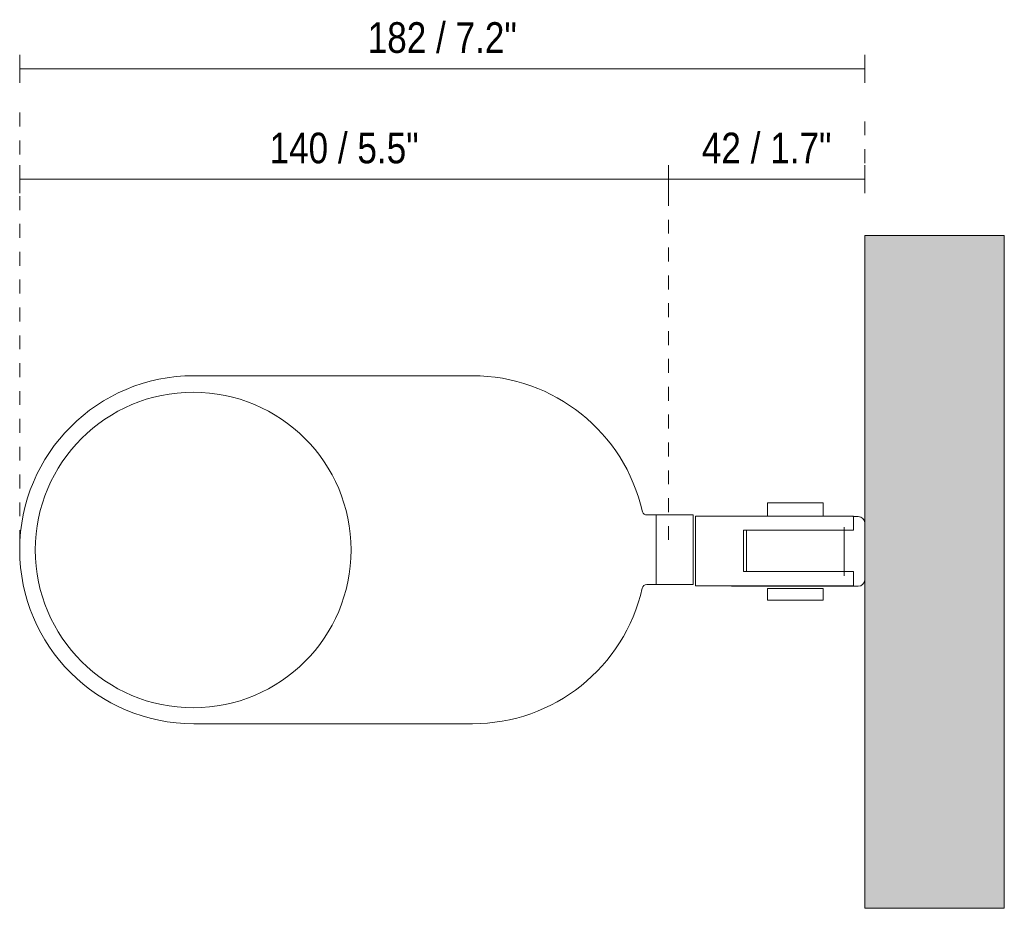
# Model space of a CAD drawing. Header units: millimetres. Extents: x -6679 to -5550, y 206 to 6681.
# Tile 4 of 4: x -6453 to -6241, y 6490 to 6681. Entities that reach past the tile are written whole.
import ezdxf

# ---------------------------------------------------------------- set-up
doc = ezdxf.new("R2010")
doc.units = ezdxf.units.MM
doc.linetypes.add('Dash', pattern=[6, 3, -3])
for name, color, linetype, lineweight in [('Cotas', 7, 'Continuous', 9), ('Cotas-3', 7, 'Continuous', 9), ('Luminarias', 7, 'Continuous', 20), ('Muros', 7, 'Continuous', 9)]:
    doc.layers.add(name, color=color, linetype=linetype, lineweight=lineweight)
doc.layers.add('Lighthing Fixture Dim Grey Dash', color=7, linetype='Dash', lineweight=9, true_color=0xd2d2d2)
doc.styles.add('Arial Narrow', font='ARIALN.TTF', dxfattribs={"height": 6.6})
doc.dimstyles.new('FARO_-_2_2mm_Arial_Narrow_mm_Inch_Left', dxfattribs={"dimscale": 304.8, "dimtxt": 6.754644, "dimasz": 0, "dimexe": 0.009843, "dimexo": 0.0625, "dimgap": 0.004921, "dimtad": 1, "dimdec": 0, "dimzin": 0, "dimdsep": 46, "dimtxsty": 'Arial Narrow', "dimblk1": 'NONE', "dimblk2": 'NONE', "dimsah": 1, "dimcen": 0.09, "dimadec": 0, "dimazin": 0, "dimtfac": 1, "dimtdec": 4, "dimtix": 1, "dimtmove": 0, "dimatfit": 3, "dimfxl": 0.009843, "dimfxlon": 1, "dimtvp": 1, "dimtolj": 1, "dimtzin": 0, "dimarcsym": 2})
doc.dimstyles.new('FARO_-_2_2mm_Arial_Narrow_mm_Inch_Right', dxfattribs={"dimscale": 304.8, "dimtxt": 6.754644, "dimasz": 0, "dimexe": 0.009843, "dimexo": 0.0625, "dimgap": 0.004921, "dimtad": 1, "dimdec": 0, "dimzin": 0, "dimdsep": 46, "dimtxsty": 'Arial Narrow', "dimblk1": 'NONE', "dimblk2": 'NONE', "dimsah": 1, "dimcen": 0.09, "dimadec": 0, "dimazin": 0, "dimtfac": 1, "dimtdec": 4, "dimtix": 1, "dimtmove": 0, "dimatfit": 3, "dimfxl": 0.009843, "dimfxlon": 1, "dimtvp": 1, "dimtolj": 1, "dimtzin": 0, "dimarcsym": 2})

# ---------------------------------------------------------------- blocks, each defined once
blk = doc.blocks.new('inviting_walllamp - 57300 INVITING White wall lamp-579896-Planta_PDF')
at = {"layer": 'Luminarias'}
for p, q in [((-3353.5, 6604.72), (-3413.5, 6604.72)), ((-3289.95, 6577.36), (-3289.95, 6574.47)), ((-3289.95, 6577.36), (-3283.95, 6577.36)), ((-3283.95, 6577.36), (-3277.95, 6577.36)), ((-3277.95, 6574.36), (-3277.95, 6577.36)), ((-3313.96, 6574.72), (-3315.96, 6574.72)), ((-3305.96, 6574.72), (-3313.96, 6574.72)), ((-3313.96, 6559.72), (-3313.96, 6574.72)), ((-3305.96, 6559.72), (-3305.96, 6574.72)), ((-3305.46, 6574.47), (-3283.96, 6574.47)), ((-3305.46, 6574.47), (-3305.46, 6559.47)), ((-3271.46, 6574.47), (-3283.96, 6574.47)), ((-3270.46, 6574.36), (-3271.55, 6574.36)), ((-3271.46, 6571.42), (-3271.46, 6574.47)), ((-3295.11, 6562.54), (-3295.11, 6571.42)), ((-3295.11, 6571.42), (-3283.96, 6571.42)), ((-3294.46, 6571.42), (-3294.46, 6562.54)), ((-3271.46, 6571.42), (-3283.96, 6571.42)), ((-3273.46, 6561.61), (-3273.46, 6572.11)), ((-3283.96, 6562.54), (-3295.11, 6562.54)), ((-3283.96, 6562.54), (-3271.46, 6562.54)), ((-3271.46, 6559.47), (-3271.46, 6562.54)), ((-3315.95, 6559.72), (-3313.96, 6559.72)), ((-3313.96, 6559.72), (-3305.96, 6559.72)), ((-3283.96, 6559.47), (-3305.46, 6559.47)), ((-3297.46, 6559.36), (-3270.46, 6559.36)), ((-3289.95, 6558.85), (-3289.95, 6556.36)), ((-3283.95, 6558.85), (-3289.95, 6558.85)), ((-3283.96, 6559.47), (-3271.46, 6559.47)), ((-3277.95, 6558.85), (-3283.95, 6558.85)), ((-3277.95, 6556.36), (-3277.95, 6558.85)), ((-3289.95, 6556.36), (-3283.95, 6556.36)), ((-3283.95, 6556.36), (-3277.95, 6556.36)), ((-3413.5, 6529.72), (-3353.5, 6529.72))]:
    blk.add_line(p, q, dxfattribs=at)
for centre, radius, start, end in [((-3413.5, 6567.22), 37.5, 90, 270), ((-3353.5, 6567.22), 37.5, 12.6224, 90), ((-3413.63, 6567.17), 34, 0, 180), ((-3315.91, 6575.78), 1.06, 200.0507, 269.9493), ((-3270.46, 6572.86), 1.5, 0, 90), ((-3413.63, 6567.17), 34, 180, 360), ((-3270.46, 6560.86), 1.5, 270, 0), ((-3353.5, 6567.22), 37.5, 270, 347.2285), ((-3315.92, 6558.69), 1.03, 91.9517, 166.3622), ((-3297.46, 6560.86), 1.5, 248.4816, 270)]:
    blk.add_arc(centre, radius, start, end, dxfattribs=at)
blk = doc.blocks.new('DIMBLOCK4-Planta_PDF')
at = {"layer": 'Cotas-3', "color": 251, "true_color": 0x5b5b5b}
for p, q in [((-6453.16, 6647.06), (-6453.16, 6650.06)), ((-6313.42, 6647.06), (-6313.42, 6650.06)), ((-6453.16, 6647.06), (-6313.42, 6647.06)), ((-6453.16, 6647.06), (-6453.16, 6644.06)), ((-6313.42, 6647.06), (-6313.42, 6644.06))]:
    blk.add_line(p, q, dxfattribs=at)
at = {"layer": 'Cotas-3', "color": 0, "insert": (-6399.37, 6657.09), "char_height": 6.6, "width": 38.598, "attachment_point": 1, "line_spacing_factor": 0.974696, "style": 'Arial Narrow'}
blk.add_mtext('140 / 5.5"', dxfattribs=at)
blk = doc.blocks.new('_None')
blk = doc.blocks.new('DIMBLOCK5-Planta_PDF')
at = {"layer": 'Cotas-3', "color": 251, "true_color": 0x5b5b5b}
for p, q in [((-6313.42, 6647.06), (-6313.42, 6650.06)), ((-6271.14, 6647.06), (-6271.14, 6650.06)), ((-6313.42, 6647.06), (-6271.14, 6647.06)), ((-6313.42, 6647.06), (-6313.42, 6644.06)), ((-6271.14, 6647.06), (-6271.14, 6644.06))]:
    blk.add_line(p, q, dxfattribs=at)
at = {"layer": 'Cotas-3', "color": 0, "insert": (-6306.27, 6657.09), "char_height": 6.6, "width": 33.5802, "attachment_point": 1, "line_spacing_factor": 0.974696, "style": 'Arial Narrow'}
blk.add_mtext('42 / 1.7"', dxfattribs=at)
blk = doc.blocks.new('DIMBLOCK6-Planta_PDF')
at = {"layer": 'Cotas-3', "color": 251, "true_color": 0x5b5b5b}
for p, q in [((-6453.16, 6670.86), (-6453.16, 6673.86)), ((-6271.14, 6670.86), (-6271.14, 6673.86)), ((-6453.16, 6670.86), (-6271.14, 6670.86)), ((-6453.16, 6670.86), (-6453.16, 6667.86)), ((-6271.14, 6670.86), (-6271.14, 6667.86))]:
    blk.add_line(p, q, dxfattribs=at)
at = {"layer": 'Cotas-3', "color": 0, "insert": (-6378.23, 6680.89), "char_height": 6.6, "width": 38.598, "attachment_point": 1, "line_spacing_factor": 0.974696, "style": 'Arial Narrow'}
blk.add_mtext('182 / 7.2"', dxfattribs=at)

msp = doc.modelspace()

# ---------------------------------------------------------------- hatches: boundary and pattern name
at = {"layer": 'Muros', "true_color": 0xf7f7f7}
msp.add_hatch(color=7, dxfattribs=at).paths.add_polyline_path([(-6241.14, 6489.95), (-6241.14, 6634.95), (-6271.14, 6634.95), (-6271.14, 6489.95)])

# ---------------------------------------------------------------- linework, layer by layer
at = {"layer": 'Lighthing Fixture Dim Grey Dash'}
for p, q in [((-6453.16, 6568.42), (-6453.16, 6661.84)), ((-6271.14, 6644.53), (-6271.14, 6661.84)), ((-6313.42, 6569.33), (-6313.42, 6644.53))]:
    msp.add_line(p, q, dxfattribs=at)
at = {"layer": 'Muros', "color": 253, "true_color": 0xaaaaaa}
for p, q in [((-6271.14, 6489.95), (-6271.14, 6634.95)), ((-6271.14, 6634.95), (-6241.14, 6634.95)), ((-6241.14, 6634.95), (-6241.14, 6489.95)), ((-6271.14, 6489.95), (-6241.14, 6489.95))]:
    msp.add_line(p, q, dxfattribs=at)

# ---------------------------------------------------------------- block references
at = {"layer": 'Luminarias'}
msp.add_blockref('inviting_walllamp - 57300 INVITING White wall lamp-579896-Planta_PDF', (-3002.18, 0), dxfattribs=at)

# ---------------------------------------------------------------- dimensions: what is measured, and where the dimension line sits
at = {"layer": 'Cotas', "color": 251, "true_color": 0x5b5b5b}
for base, p1, p2, dimstyle, override, picture, middle in [((-6271.14, 6670.86), (-6453.16, 6667.86), (-6271.14, 6667.86), 'FARO_-_2_2mm_Arial_Narrow_mm_Inch_Right', {"dimpost": '<>', "dimfxl": 182.020676}, 'DIMBLOCK6-Planta_PDF', (-6362.15, 6676.63)), ((-6313.42, 6647.06), (-6453.16, 6644.06), (-6313.42, 6644.06), 'FARO_-_2_2mm_Arial_Narrow_mm_Inch_Left', {"dimpost": '<>', "dimfxl": 139.737613}, 'DIMBLOCK4-Planta_PDF', (-6383.29, 6652.84)), ((-6271.14, 6647.06), (-6313.42, 6644.06), (-6271.14, 6644.06), 'FARO_-_2_2mm_Arial_Narrow_mm_Inch_Left', {"dimpost": '<>', "dimfxl": 42.283063}, 'DIMBLOCK5-Planta_PDF', (-6292.28, 6652.84))]:
    dim = msp.add_linear_dim(base=base, p1=p1, p2=p2, dimstyle=dimstyle, override=override, dxfattribs=at)
    dim.commit()
    dim.dimension.update_dxf_attribs({"geometry": picture, "text_midpoint": middle})

doc.saveas('drawing.dxf')
